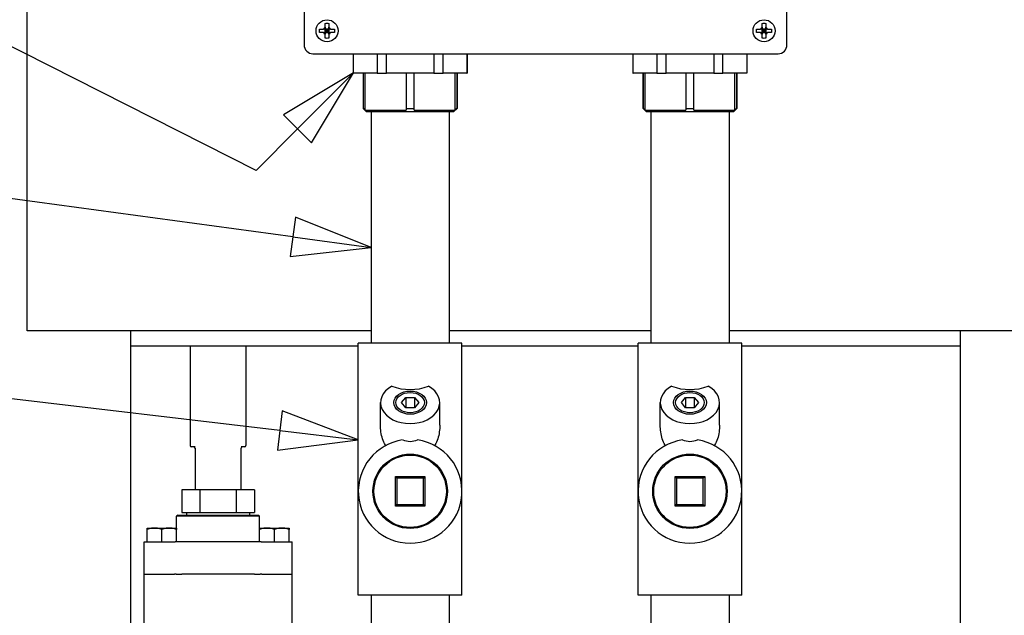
# Paper-space layout 'SHEET_3' of a CAD drawing. Header units: inches. Extents: x 3 to 360, y 8 to 227.
# Tile 70 of 117: x 286 to 303, y 87 to 97. Entities that reach past the tile are written whole.
import ezdxf

# ---------------------------------------------------------------- set-up
doc = ezdxf.new("R2010")
doc.units = ezdxf.units.IN
doc.header["$LTSCALE"] = 10.666667
doc.header["$MEASUREMENT"] = 0
doc.layers.get('0').update_dxf_attribs({"lineweight": 25})
doc.layers.add('DIMEN', color=7, linetype='Continuous', lineweight=25)
doc.styles.add('Current-ANSI', font='arial.ttf')

# ---------------------------------------------------------------- blocks, each defined once
blk = doc.blocks.new('Balloon122')
at = {"layer": 'DIMEN', "linetype": 'Continuous', "lineweight": 25}
for p, q in [((27.2287, 8.8704), (26.7377, 9.1188)), ((27.3827, 9.0244), (27.2722, 8.9581)), ((27.2943, 8.936), (27.3827, 9.0244)), ((27.3164, 8.9139), (27.3827, 9.0244)), ((27.2722, 8.9581), (27.3164, 8.9139)), ((27.2943, 8.936), (27.2287, 8.8704))]:
    blk.add_line(p, q, dxfattribs=at)
at = {"layer": 'DIMEN', "linetype": 'Continuous', "lineweight": 25, "flags": 128}
blk.add_lwpolyline([(27.3164, 8.9139), (27.3827, 9.0244), (27.2722, 8.9581), (27.3164, 8.9139)], dxfattribs=at)
at = {"layer": 'DIMEN'}
blk.add_circle((26.5709, 9.2031), 0.1875, dxfattribs=at)
blk.add_solid([(27.3164, 8.9139), (27.3827, 9.0244), (27.2722, 8.9581), (27.3164, 8.9139)], dxfattribs=at)
at = {"layer": 'DIMEN', "insert": (26.5709, 9.2042), "char_height": 0.125, "attachment_point": 5, "style": 'Current-ANSI'}
blk.add_mtext('16', dxfattribs=at)
blk = doc.blocks.new('Balloon123')
at = {"layer": 'DIMEN', "linetype": 'Continuous', "lineweight": 25}
for p, q in [((27.2868, 8.7654), (26.4032, 8.885)), ((27.2909, 8.7964), (27.2826, 8.7344)), ((27.4106, 8.7486), (27.2909, 8.7964)), ((27.2868, 8.7654), (27.4106, 8.7486)), ((27.2826, 8.7344), (27.4106, 8.7486))]:
    blk.add_line(p, q, dxfattribs=at)
at = {"layer": 'DIMEN', "linetype": 'Continuous', "lineweight": 25, "flags": 128}
blk.add_lwpolyline([(27.2826, 8.7344), (27.4106, 8.7486), (27.2909, 8.7964), (27.2826, 8.7344)], dxfattribs=at)
at = {"layer": 'DIMEN'}
blk.add_circle((26.2179, 8.9101), 0.1875, dxfattribs=at)
blk.add_solid([(27.2826, 8.7344), (27.4106, 8.7486), (27.2909, 8.7964), (27.2826, 8.7344)], dxfattribs=at)
at = {"layer": 'DIMEN', "insert": (26.2179, 8.9112), "char_height": 0.125, "attachment_point": 5, "style": 'Current-ANSI'}
blk.add_mtext('13', dxfattribs=at)
blk = doc.blocks.new('Balloon124')
at = {"layer": 'DIMEN', "linetype": 'Continuous', "lineweight": 25}
for p, q in [((27.2663, 8.4588), (26.7403, 8.5213)), ((27.27, 8.4899), (27.2627, 8.4278)), ((27.3905, 8.4441), (27.27, 8.4899)), ((27.2627, 8.4278), (27.3905, 8.4441)), ((27.2663, 8.4588), (27.3905, 8.4441))]:
    blk.add_line(p, q, dxfattribs=at)
at = {"layer": 'DIMEN', "linetype": 'Continuous', "lineweight": 25, "flags": 128}
blk.add_lwpolyline([(27.2627, 8.4278), (27.3905, 8.4441), (27.27, 8.4899), (27.2627, 8.4278)], dxfattribs=at)
at = {"layer": 'DIMEN'}
blk.add_circle((26.5548, 8.5433), 0.1875, dxfattribs=at)
blk.add_solid([(27.2627, 8.4278), (27.3905, 8.4441), (27.27, 8.4899), (27.2627, 8.4278)], dxfattribs=at)
at = {"layer": 'DIMEN', "insert": (26.5548, 8.5433), "char_height": 0.125, "attachment_point": 5, "style": 'Current-ANSI'}
blk.add_mtext('17', dxfattribs=at)
blk = doc.blocks.new('Balloon125')
at = {"layer": 'DIMEN', "linetype": 'Continuous', "lineweight": 25}
for p, q in [((27.3024, 7.7153), (26.2988, 8.2947)), ((27.318, 7.7423), (27.2867, 7.6882)), ((27.4106, 7.6528), (27.318, 7.7423)), ((27.3024, 7.7153), (27.4106, 7.6528)), ((27.2867, 7.6882), (27.4106, 7.6528))]:
    blk.add_line(p, q, dxfattribs=at)
at = {"layer": 'DIMEN', "linetype": 'Continuous', "lineweight": 25, "flags": 128}
blk.add_lwpolyline([(27.2867, 7.6882), (27.4106, 7.6528), (27.318, 7.7423), (27.2867, 7.6882)], dxfattribs=at)
at = {"layer": 'DIMEN'}
blk.add_circle((26.1364, 8.3884), 0.1875, dxfattribs=at)
blk.add_solid([(27.2867, 7.6882), (27.4106, 7.6528), (27.318, 7.7423), (27.2867, 7.6882)], dxfattribs=at)
at = {"layer": 'DIMEN', "insert": (26.1364, 8.3884), "char_height": 0.125, "attachment_point": 5, "style": 'Current-ANSI'}
blk.add_mtext('14', dxfattribs=at)

psp = doc.layouts.new('SHEET_3')

# ---------------------------------------------------------------- linework, layer by layer
for p, q in [((286.575, 91.91), (286.575, 109.41)), ((291.25, 104.585), (291.25, 96.735)), ((299.4, 96.735), (299.4, 104.585)), ((291.608, 97.002), (291.638, 96.972)), ((291.668, 97.002), (291.608, 97.002)), ((291.608, 96.942), (291.608, 97.002)), ((291.638, 96.972), (291.608, 96.942)), ((291.608, 96.972), (291.638, 96.972)), ((291.608, 96.942), (291.668, 96.942)), ((291.638, 96.972), (291.638, 97.002)), ((291.638, 96.972), (291.668, 97.002)), ((291.638, 96.942), (291.638, 96.972)), ((291.668, 96.942), (291.638, 96.972)), ((291.638, 96.972), (291.668, 96.972)), ((291.668, 97.002), (291.668, 96.942)), ((298.983, 97.002), (299.013, 96.972)), ((299.043, 97.002), (298.983, 97.002)), ((298.983, 96.942), (298.983, 97.002)), ((299.013, 96.972), (298.983, 96.942)), ((298.983, 96.972), (299.013, 96.972)), ((298.983, 96.942), (299.043, 96.942)), ((299.013, 96.972), (299.013, 97.002)), ((299.013, 96.972), (299.043, 97.002)), ((299.013, 96.942), (299.013, 96.972)), ((299.043, 96.942), (299.013, 96.972)), ((299.013, 96.972), (299.043, 96.972)), ((299.043, 97.002), (299.043, 96.942)), ((291.4, 96.585), (299.25, 96.585)), ((292.077, 96.585), (292.077, 96.26)), ((292.082, 96.26), (292.082, 96.585)), ((292.483, 96.585), (292.483, 96.26)), ((292.639, 96.26), (292.639, 96.585)), ((293.441, 96.585), (293.441, 96.26)), ((293.597, 96.26), (293.597, 96.585)), ((293.998, 96.585), (293.998, 96.26)), ((294.002, 96.585), (294.002, 96.26)), ((296.799, 96.585), (296.799, 96.26)), ((296.803, 96.26), (296.803, 96.585)), ((297.204, 96.585), (297.204, 96.26)), ((297.361, 96.26), (297.361, 96.585)), ((298.163, 96.585), (298.163, 96.26)), ((298.319, 96.26), (298.319, 96.585)), ((298.72, 96.585), (298.72, 96.26)), ((298.724, 96.585), (298.724, 96.26)), ((292.077, 96.26), (292.082, 96.26)), ((292.483, 96.26), (292.082, 96.26)), ((292.249, 96.26), (292.249, 95.664)), ((292.252, 95.664), (292.252, 96.26)), ((292.283, 95.633), (292.283, 96.26)), ((292.483, 96.26), (292.639, 96.26)), ((293.441, 96.26), (292.639, 96.26)), ((292.972, 96.26), (292.972, 95.664)), ((293.108, 95.664), (293.108, 96.26)), ((293.441, 96.26), (293.597, 96.26)), ((293.998, 96.26), (293.597, 96.26)), ((293.797, 95.633), (293.797, 96.26)), ((293.828, 96.26), (293.828, 95.664)), ((293.831, 96.26), (293.831, 95.664)), ((293.998, 96.26), (294.002, 96.26)), ((296.799, 96.26), (296.803, 96.26)), ((297.204, 96.26), (296.803, 96.26)), ((296.97, 96.26), (296.97, 95.664)), ((296.973, 95.664), (296.973, 96.26)), ((297.005, 95.633), (297.005, 96.26)), ((297.204, 96.26), (297.361, 96.26)), ((298.163, 96.26), (297.361, 96.26)), ((297.693, 96.26), (297.693, 95.664)), ((297.83, 95.664), (297.83, 96.26)), ((298.163, 96.26), (298.319, 96.26)), ((298.72, 96.26), (298.319, 96.26)), ((298.519, 95.633), (298.519, 96.26)), ((298.55, 96.26), (298.55, 95.664)), ((298.553, 96.26), (298.553, 95.664)), ((298.72, 96.26), (298.724, 96.26)), ((292.249, 95.664), (292.252, 95.664)), ((292.3, 95.613), (292.249, 95.664)), ((292.283, 95.633), (292.972, 95.633)), ((292.3, 95.613), (293.78, 95.613)), ((292.38, 95.613), (293.7, 95.613)), ((292.38, 95.613), (292.38, 95.613)), ((292.38, 95.613), (292.38, 91.703)), ((292.972, 95.664), (293.108, 95.664)), ((293.108, 95.633), (293.797, 95.633)), ((293.7, 95.613), (293.7, 95.613)), ((293.7, 95.613), (293.7, 91.703)), ((293.78, 95.613), (293.831, 95.664)), ((293.828, 95.664), (293.831, 95.664)), ((296.97, 95.664), (296.973, 95.664)), ((297.022, 95.613), (296.97, 95.664)), ((297.005, 95.633), (297.693, 95.633)), ((297.022, 95.613), (298.502, 95.613)), ((297.102, 95.613), (298.422, 95.613)), ((297.102, 95.613), (297.102, 95.613)), ((297.102, 95.613), (297.102, 91.703)), ((297.693, 95.664), (297.83, 95.664)), ((297.83, 95.633), (298.519, 95.633)), ((298.422, 95.613), (298.422, 95.613)), ((298.422, 95.613), (298.422, 91.703)), ((298.502, 95.613), (298.553, 95.664)), ((298.55, 95.664), (298.553, 95.664)), ((292.38, 91.91), (286.575, 91.91)), ((288.325, 91.66), (288.325, 91.91)), ((297.102, 91.91), (293.7, 91.91)), ((304.075, 91.91), (298.422, 91.91)), ((302.325, 91.91), (302.325, 91.66)), ((288.325, 68.097), (288.325, 91.66)), ((288.325, 91.66), (292.165, 91.66)), ((289.329, 91.66), (289.329, 89.973)), ((290.269, 91.66), (290.269, 89.973)), ((293.915, 91.703), (292.165, 91.703)), ((292.165, 87.453), (292.165, 91.703)), ((293.915, 87.453), (293.915, 91.703)), ((293.915, 91.66), (296.887, 91.66)), ((298.637, 91.703), (296.887, 91.703)), ((296.887, 87.453), (296.887, 91.703)), ((298.637, 87.453), (298.637, 91.703)), ((298.637, 91.66), (302.325, 91.66)), ((302.325, 91.66), (302.325, 68.097)), ((292.896, 90.699), (292.968, 90.787)), ((292.968, 90.787), (293.112, 90.787)), ((292.968, 90.787), (292.968, 90.61)), ((293.112, 90.787), (293.184, 90.699)), ((293.112, 90.787), (293.112, 90.61)), ((297.617, 90.699), (297.689, 90.787)), ((297.689, 90.787), (297.834, 90.787)), ((297.689, 90.787), (297.689, 90.61)), ((297.834, 90.787), (297.906, 90.699)), ((297.834, 90.787), (297.834, 90.61)), ((292.54, 90.321), (292.54, 90.699)), ((292.968, 90.61), (292.896, 90.699)), ((293.112, 90.61), (292.968, 90.61)), ((293.184, 90.699), (293.112, 90.61)), ((293.54, 90.321), (293.54, 90.699)), ((297.262, 90.321), (297.262, 90.699)), ((297.689, 90.61), (297.617, 90.699)), ((297.834, 90.61), (297.689, 90.61)), ((297.906, 90.699), (297.834, 90.61)), ((298.262, 90.321), (298.262, 90.699)), ((289.409, 89.953), (289.349, 89.953)), ((289.409, 89.953), (289.409, 89.953)), ((289.409, 89.933), (289.409, 89.46)), ((290.188, 89.953), (290.189, 89.953)), ((290.249, 89.953), (290.189, 89.953)), ((290.189, 89.46), (290.189, 89.933)), ((289.409, 89.46), (289.409, 89.42)), ((289.409, 89.42), (289.409, 89.227)), ((290.189, 89.42), (290.189, 89.46)), ((290.189, 89.227), (290.189, 89.42)), ((292.79, 89.453), (293.29, 89.453)), ((292.79, 89.453), (292.816, 89.426)), ((292.79, 88.953), (292.79, 89.453)), ((293.264, 89.426), (292.816, 89.426)), ((292.816, 89.426), (292.816, 88.979)), ((293.29, 89.453), (293.264, 89.426)), ((293.264, 88.979), (293.264, 89.426)), ((293.29, 89.453), (293.29, 88.953)), ((297.512, 89.453), (298.012, 89.453)), ((297.512, 89.453), (297.538, 89.426)), ((297.512, 88.953), (297.512, 89.453)), ((297.985, 89.426), (297.538, 89.426)), ((297.538, 89.426), (297.538, 88.979)), ((298.012, 89.453), (297.985, 89.426)), ((297.985, 88.979), (297.985, 89.426)), ((298.012, 89.453), (298.012, 88.953)), ((289.187, 89.227), (289.187, 88.847)), ((289.493, 89.227), (289.187, 89.227)), ((289.493, 89.227), (289.493, 88.847)), ((290.105, 89.227), (289.493, 89.227)), ((290.105, 89.227), (290.105, 88.847)), ((290.411, 89.227), (290.105, 89.227)), ((290.411, 89.227), (290.411, 88.847)), ((292.79, 88.953), (292.816, 88.979)), ((293.29, 88.953), (292.79, 88.953)), ((292.816, 88.979), (293.264, 88.979)), ((293.29, 88.953), (293.264, 88.979)), ((297.512, 88.953), (297.538, 88.979)), ((298.012, 88.953), (297.512, 88.953)), ((297.538, 88.979), (297.985, 88.979)), ((298.012, 88.953), (297.985, 88.979)), ((289.119, 88.803), (289.099, 88.783)), ((290.499, 88.783), (289.099, 88.783)), ((289.099, 88.583), (289.099, 88.783)), ((289.119, 88.803), (290.479, 88.803)), ((289.187, 88.847), (289.329, 88.847)), ((289.268, 88.847), (289.268, 88.803)), ((289.329, 88.847), (289.35, 88.847)), ((289.35, 88.847), (289.493, 88.847)), ((289.493, 88.847), (289.778, 88.847)), ((289.778, 88.847), (289.82, 88.847)), ((289.82, 88.847), (290.105, 88.847)), ((290.105, 88.847), (290.247, 88.847)), ((290.247, 88.847), (290.268, 88.847)), ((290.268, 88.847), (290.411, 88.847)), ((290.329, 88.847), (290.329, 88.803)), ((290.479, 88.803), (290.499, 88.783)), ((290.499, 88.583), (290.499, 88.783)), ((288.599, 88.583), (289.099, 88.583)), ((290.499, 88.583), (290.999, 88.583)), ((288.599, 88.353), (288.599, 88.561)), ((288.849, 88.353), (288.849, 88.561)), ((289.099, 88.353), (289.099, 88.561)), ((290.499, 88.353), (290.499, 88.561)), ((290.749, 88.353), (290.749, 88.561)), ((290.999, 88.353), (290.999, 88.561)), ((288.549, 88.353), (289.072, 88.353)), ((288.549, 87.803), (288.549, 88.353)), ((289.184, 88.353), (289.072, 88.353)), ((290.413, 88.353), (289.184, 88.353)), ((290.525, 88.353), (290.413, 88.353)), ((290.525, 88.353), (291.049, 88.353)), ((291.049, 87.803), (291.049, 88.353)), ((288.549, 87.803), (289.061, 87.803)), ((288.549, 86.223), (288.549, 87.803)), ((288.549, 87.803), (289.061, 87.803)), ((289.089, 87.803), (289.061, 87.803)), ((289.089, 87.803), (289.184, 87.803)), ((290.413, 87.803), (289.184, 87.803)), ((290.413, 87.803), (290.509, 87.803)), ((290.537, 87.803), (290.509, 87.803)), ((290.537, 87.803), (291.049, 87.803)), ((290.537, 87.803), (291.049, 87.803)), ((291.049, 86.223), (291.049, 87.803)), ((293.915, 87.453), (292.165, 87.453)), ((292.38, 87.453), (292.38, 69.422)), ((293.7, 87.453), (293.7, 69.422)), ((298.637, 87.453), (296.887, 87.453)), ((297.102, 87.453), (297.102, 69.422)), ((298.422, 87.453), (298.422, 69.422))]:
    psp.add_line(p, q)
for centre, radius in [((291.638, 96.972), 0.186), ((299.013, 96.972), 0.186), ((293.04, 89.203), 0.628), ((293.04, 89.203), 0.611), ((297.762, 89.203), 0.628), ((297.762, 89.203), 0.611)]:
    psp.add_circle(centre, radius)
for centre, radius, start, end in [((291.638, 96.972), 0.0665, 116.8161, 153.1839), ((291.638, 96.972), 0.0665, 206.8161, 243.1839), ((291.638, 96.972), 0.0665, 26.8161, 63.1839), ((291.638, 96.972), 0.0665, 296.8161, 333.1839), ((299.013, 96.972), 0.0665, 116.8161, 153.1839), ((299.013, 96.972), 0.0665, 206.8161, 243.1839), ((299.013, 96.972), 0.0665, 26.8161, 63.1839), ((299.013, 96.972), 0.0665, 296.8161, 333.1839), ((291.4, 96.735), 0.15, 180, 270), ((299.25, 96.735), 0.15, 270, 0), ((293.04, 91.795), 0.875, 249.2781, 290.7219), ((297.762, 91.795), 0.875, 249.2781, 290.7219), ((293.04, 89.203), 0.875, 98.3009, 81.6991), ((297.762, 89.203), 0.875, 98.3009, 81.6991), ((289.349, 89.973), 0.02, 180, 270), ((289.389, 89.933), 0.02, 0, 90), ((290.209, 89.933), 0.02, 90, 180), ((290.249, 89.973), 0.02, 270, 0)]:
    psp.add_arc(centre, radius, start, end)
for centre, major_axis, start_param, end_param in [((293.04, 90.699), (-0.5, 0), 5.38012, 10.327843), ((297.762, 90.699), (-0.5, 0), 5.38012, 10.327843), ((293.04, 90.753), (0, -0.707), 6.027768, 6.538602), ((297.762, 90.753), (0, -0.707), 6.027768, 6.538602)]:
    psp.add_ellipse(centre, major_axis=major_axis, ratio=0.707107, start_param=start_param, end_param=end_param)
for centre, major_axis in [((293.04, 90.699), (0.277, 0)), ((293.04, 90.699), (0.241, 0)), ((297.762, 90.699), (0.277, 0)), ((297.762, 90.699), (0.241, 0))]:
    psp.add_ellipse(centre, major_axis=major_axis, ratio=0.707107)
for points, knots in [([(291.608, 97.098), (291.618, 97.099), (291.628, 97.099), (291.638, 97.099), (291.647, 97.099), (291.657, 97.099), (291.668, 97.098)], [-0.073398, -0.073398, -0.073398, -0.073398, 0, 0, 0, 0.073398, 0.073398, 0.073398, 0.073398]), ([(291.608, 97.032), (291.608, 97.044), (291.608, 97.058), (291.608, 97.08), (291.608, 97.09), (291.608, 97.098)], [0.1417473, 0.1417473, 0.1417473, 0.1417473, 0.2356694, 0.2356694, 0.3031973, 0.3031973, 0.3031973, 0.3031973]), ([(291.668, 97.098), (291.668, 97.09), (291.668, 97.08), (291.668, 97.058), (291.668, 97.044), (291.668, 97.032)], [-0.3031973, -0.3031973, -0.3031973, -0.3031973, -0.2356694, -0.2356694, -0.1417473, -0.1417473, -0.1417473, -0.1417473]), ([(298.983, 97.098), (298.993, 97.099), (299.003, 97.099), (299.013, 97.099), (299.022, 97.099), (299.032, 97.099), (299.043, 97.098)], [-0.073398, -0.073398, -0.073398, -0.073398, 0, 0, 0, 0.073398, 0.073398, 0.073398, 0.073398]), ([(298.983, 97.032), (298.983, 97.044), (298.983, 97.058), (298.983, 97.08), (298.983, 97.09), (298.983, 97.098)], [0.1417473, 0.1417473, 0.1417473, 0.1417473, 0.2356694, 0.2356694, 0.3031973, 0.3031973, 0.3031973, 0.3031973]), ([(299.043, 97.098), (299.043, 97.09), (299.043, 97.08), (299.043, 97.058), (299.043, 97.044), (299.043, 97.032)], [-0.3031973, -0.3031973, -0.3031973, -0.3031973, -0.2356694, -0.2356694, -0.1417473, -0.1417473, -0.1417473, -0.1417473]), ([(291.512, 96.942), (291.511, 96.953), (291.511, 96.963), (291.511, 96.972), (291.511, 96.982), (291.511, 96.992), (291.512, 97.002)], [-0.073398, -0.073398, -0.073398, -0.073398, 0, 0, 0, 0.073398, 0.073398, 0.073398, 0.073398]), ([(291.512, 97.002), (291.52, 97.002), (291.53, 97.002), (291.552, 97.002), (291.566, 97.002), (291.578, 97.002)], [-0.3031973, -0.3031973, -0.3031973, -0.3031973, -0.2356694, -0.2356694, -0.1417473, -0.1417473, -0.1417473, -0.1417473]), ([(291.578, 96.942), (291.566, 96.942), (291.552, 96.942), (291.53, 96.942), (291.52, 96.942), (291.512, 96.942)], [0.1417473, 0.1417473, 0.1417473, 0.1417473, 0.2356694, 0.2356694, 0.3031973, 0.3031973, 0.3031973, 0.3031973]), ([(291.608, 96.846), (291.608, 96.855), (291.608, 96.865), (291.608, 96.887), (291.608, 96.901), (291.608, 96.913)], [-0.3031973, -0.3031973, -0.3031973, -0.3031973, -0.2356694, -0.2356694, -0.1417473, -0.1417473, -0.1417473, -0.1417473]), ([(291.668, 96.913), (291.668, 96.901), (291.668, 96.887), (291.668, 96.865), (291.668, 96.855), (291.668, 96.846)], [0.1417473, 0.1417473, 0.1417473, 0.1417473, 0.2356694, 0.2356694, 0.3031973, 0.3031973, 0.3031973, 0.3031973]), ([(291.697, 97.002), (291.709, 97.002), (291.723, 97.002), (291.745, 97.002), (291.755, 97.002), (291.764, 97.002)], [0.1417473, 0.1417473, 0.1417473, 0.1417473, 0.2356694, 0.2356694, 0.3031973, 0.3031973, 0.3031973, 0.3031973]), ([(291.764, 96.942), (291.755, 96.942), (291.745, 96.942), (291.723, 96.942), (291.709, 96.942), (291.697, 96.942)], [-0.3031973, -0.3031973, -0.3031973, -0.3031973, -0.2356694, -0.2356694, -0.1417473, -0.1417473, -0.1417473, -0.1417473]), ([(291.764, 97.002), (291.764, 96.992), (291.765, 96.982), (291.765, 96.972), (291.765, 96.963), (291.764, 96.953), (291.764, 96.942)], [-0.073398, -0.073398, -0.073398, -0.073398, 0, 0, 0, 0.073398, 0.073398, 0.073398, 0.073398]), ([(298.887, 96.942), (298.886, 96.953), (298.886, 96.963), (298.886, 96.972), (298.886, 96.982), (298.886, 96.992), (298.887, 97.002)], [-0.073398, -0.073398, -0.073398, -0.073398, 0, 0, 0, 0.073398, 0.073398, 0.073398, 0.073398]), ([(298.887, 97.002), (298.895, 97.002), (298.905, 97.002), (298.927, 97.002), (298.941, 97.002), (298.953, 97.002)], [-0.3031973, -0.3031973, -0.3031973, -0.3031973, -0.2356694, -0.2356694, -0.1417473, -0.1417473, -0.1417473, -0.1417473]), ([(298.953, 96.942), (298.941, 96.942), (298.927, 96.942), (298.905, 96.942), (298.895, 96.942), (298.887, 96.942)], [0.1417473, 0.1417473, 0.1417473, 0.1417473, 0.2356694, 0.2356694, 0.3031973, 0.3031973, 0.3031973, 0.3031973]), ([(298.983, 96.846), (298.983, 96.855), (298.983, 96.865), (298.983, 96.887), (298.983, 96.901), (298.983, 96.913)], [-0.3031973, -0.3031973, -0.3031973, -0.3031973, -0.2356694, -0.2356694, -0.1417473, -0.1417473, -0.1417473, -0.1417473]), ([(299.043, 96.913), (299.043, 96.901), (299.043, 96.887), (299.043, 96.865), (299.043, 96.855), (299.043, 96.846)], [0.1417473, 0.1417473, 0.1417473, 0.1417473, 0.2356694, 0.2356694, 0.3031973, 0.3031973, 0.3031973, 0.3031973]), ([(299.072, 97.002), (299.084, 97.002), (299.098, 97.002), (299.12, 97.002), (299.13, 97.002), (299.139, 97.002)], [0.1417473, 0.1417473, 0.1417473, 0.1417473, 0.2356694, 0.2356694, 0.3031973, 0.3031973, 0.3031973, 0.3031973]), ([(299.139, 96.942), (299.13, 96.942), (299.12, 96.942), (299.098, 96.942), (299.084, 96.942), (299.072, 96.942)], [-0.3031973, -0.3031973, -0.3031973, -0.3031973, -0.2356694, -0.2356694, -0.1417473, -0.1417473, -0.1417473, -0.1417473]), ([(299.139, 97.002), (299.139, 96.992), (299.14, 96.982), (299.14, 96.972), (299.14, 96.963), (299.139, 96.953), (299.139, 96.942)], [-0.073398, -0.073398, -0.073398, -0.073398, 0, 0, 0, 0.073398, 0.073398, 0.073398, 0.073398]), ([(291.668, 96.846), (291.657, 96.846), (291.647, 96.845), (291.638, 96.845), (291.628, 96.845), (291.618, 96.846), (291.608, 96.846)], [-0.073398, -0.073398, -0.073398, -0.073398, 0, 0, 0, 0.073398, 0.073398, 0.073398, 0.073398]), ([(299.043, 96.846), (299.032, 96.846), (299.022, 96.845), (299.013, 96.845), (299.003, 96.845), (298.993, 96.846), (298.983, 96.846)], [-0.073398, -0.073398, -0.073398, -0.073398, 0, 0, 0, 0.073398, 0.073398, 0.073398, 0.073398]), ([(292.628, 89.974), (292.626, 89.977), (292.624, 89.98), (292.603, 90.015), (292.586, 90.05), (292.562, 90.125), (292.553, 90.164), (292.542, 90.243), (292.54, 90.283), (292.54, 90.321)], [3.3130153, 3.3130153, 3.3130153, 3.3130153, 3.3374048, 3.3374048, 3.6277637, 3.6277637, 3.9181225, 3.9181225, 4.2084813, 4.2084813, 4.2084813, 4.2084813]), ([(293.54, 90.321), (293.54, 90.283), (293.538, 90.243), (293.527, 90.164), (293.518, 90.125), (293.494, 90.05), (293.477, 90.015), (293.456, 89.98), (293.454, 89.977), (293.452, 89.974)], [0, 0, 0, 0, 0.2903588, 0.2903588, 0.5807177, 0.5807177, 0.8710765, 0.8710765, 0.8954661, 0.8954661, 0.8954661, 0.8954661]), ([(297.349, 89.974), (297.348, 89.977), (297.346, 89.98), (297.324, 90.015), (297.308, 90.05), (297.283, 90.125), (297.275, 90.164), (297.264, 90.243), (297.262, 90.283), (297.262, 90.321)], [3.3130153, 3.3130153, 3.3130153, 3.3130153, 3.3374048, 3.3374048, 3.6277637, 3.6277637, 3.9181225, 3.9181225, 4.2084813, 4.2084813, 4.2084813, 4.2084813]), ([(298.262, 90.321), (298.262, 90.283), (298.259, 90.243), (298.249, 90.164), (298.24, 90.125), (298.215, 90.05), (298.199, 90.015), (298.177, 89.98), (298.176, 89.977), (298.174, 89.974)], [0, 0, 0, 0, 0.2903588, 0.2903588, 0.5807177, 0.5807177, 0.8710765, 0.8710765, 0.8954661, 0.8954661, 0.8954661, 0.8954661])]:
    psp.add_open_spline(points, degree=3, knots=knots)
for points, weights in [([(291.608, 97.002), (291.596, 97.002), (291.578, 97.002)], [1.33238695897, 1.19861711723, 1]), ([(291.578, 96.942), (291.596, 96.942), (291.608, 96.942)], [1, 1.19861711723, 1.33238695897]), ([(291.608, 97.032), (291.608, 97.014), (291.608, 97.002)], [1, 1.19861711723, 1.33238695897]), ([(291.608, 96.942), (291.608, 96.931), (291.608, 96.913)], [1.33238695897, 1.19861711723, 1]), ([(291.668, 97.002), (291.668, 97.014), (291.668, 97.032)], [1.33238695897, 1.19861711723, 1]), ([(291.697, 97.002), (291.679, 97.002), (291.668, 97.002)], [1, 1.19861711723, 1.33238695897]), ([(291.668, 96.942), (291.679, 96.942), (291.697, 96.942)], [1.33238695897, 1.19861711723, 1]), ([(291.668, 96.913), (291.668, 96.931), (291.668, 96.942)], [1, 1.19861711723, 1.33238695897]), ([(298.983, 97.002), (298.971, 97.002), (298.953, 97.002)], [1.33238695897, 1.19861711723, 1]), ([(298.953, 96.942), (298.971, 96.942), (298.983, 96.942)], [1, 1.19861711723, 1.33238695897]), ([(298.983, 97.032), (298.983, 97.014), (298.983, 97.002)], [1, 1.19861711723, 1.33238695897]), ([(298.983, 96.942), (298.983, 96.931), (298.983, 96.913)], [1.33238695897, 1.19861711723, 1]), ([(299.043, 97.002), (299.043, 97.014), (299.043, 97.032)], [1.33238695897, 1.19861711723, 1]), ([(299.072, 97.002), (299.054, 97.002), (299.043, 97.002)], [1, 1.19861711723, 1.33238695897]), ([(299.043, 96.942), (299.054, 96.942), (299.072, 96.942)], [1.33238695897, 1.19861711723, 1]), ([(299.043, 96.913), (299.043, 96.931), (299.043, 96.942)], [1, 1.19861711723, 1.33238695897]), ([(292.283, 95.633), (292.268, 95.648), (292.252, 95.664)], [1.00027085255, 1.00034000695, 1]), ([(292.972, 95.664), (292.972, 95.648), (292.972, 95.633)], [1, 1.00034000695, 1.00027085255]), ([(293.108, 95.633), (293.108, 95.648), (293.108, 95.664)], [1.00027085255, 1.00034000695, 1]), ([(293.828, 95.664), (293.812, 95.648), (293.797, 95.633)], [1, 1.00034000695, 1.00027085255]), ([(297.005, 95.633), (296.989, 95.648), (296.973, 95.664)], [1.00027085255, 1.00034000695, 1]), ([(297.693, 95.664), (297.693, 95.648), (297.693, 95.633)], [1, 1.00034000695, 1.00027085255]), ([(297.83, 95.633), (297.83, 95.648), (297.83, 95.664)], [1.00027085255, 1.00034000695, 1]), ([(298.55, 95.664), (298.534, 95.648), (298.519, 95.633)], [1, 1.00034000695, 1.00027085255]), ([(288.599, 88.561), (288.599, 88.583), (288.599, 88.583)], [1, 1.03802697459, 1]), ([(288.849, 88.561), (288.724, 88.602), (288.599, 88.561)], [1, 1.15455095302, 1]), ([(289.099, 88.561), (288.974, 88.602), (288.849, 88.561)], [1, 1.15455095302, 1]), ([(289.099, 88.583), (289.099, 88.583), (289.099, 88.561)], [1, 1.03802697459, 1]), ([(290.499, 88.561), (290.499, 88.583), (290.499, 88.583)], [1, 1.03802697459, 1]), ([(290.749, 88.561), (290.624, 88.602), (290.499, 88.561)], [1, 1.15455095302, 1]), ([(290.999, 88.561), (290.874, 88.602), (290.749, 88.561)], [1, 1.15455095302, 1]), ([(290.999, 88.583), (290.999, 88.583), (290.999, 88.561)], [1, 1.03802697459, 1])]:
    psp.add_rational_spline(points, weights, degree=2)

# ---------------------------------------------------------------- block references
at = {"layer": 'DIMEN', "xscale": 10.66666666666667, "yscale": 10.66666666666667, "zscale": 10.66666666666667}
for name in ['Balloon122', 'Balloon123', 'Balloon124', 'Balloon125']:
    psp.add_blockref(name, (0, 0), dxfattribs=at)

doc.saveas('drawing.dxf')
